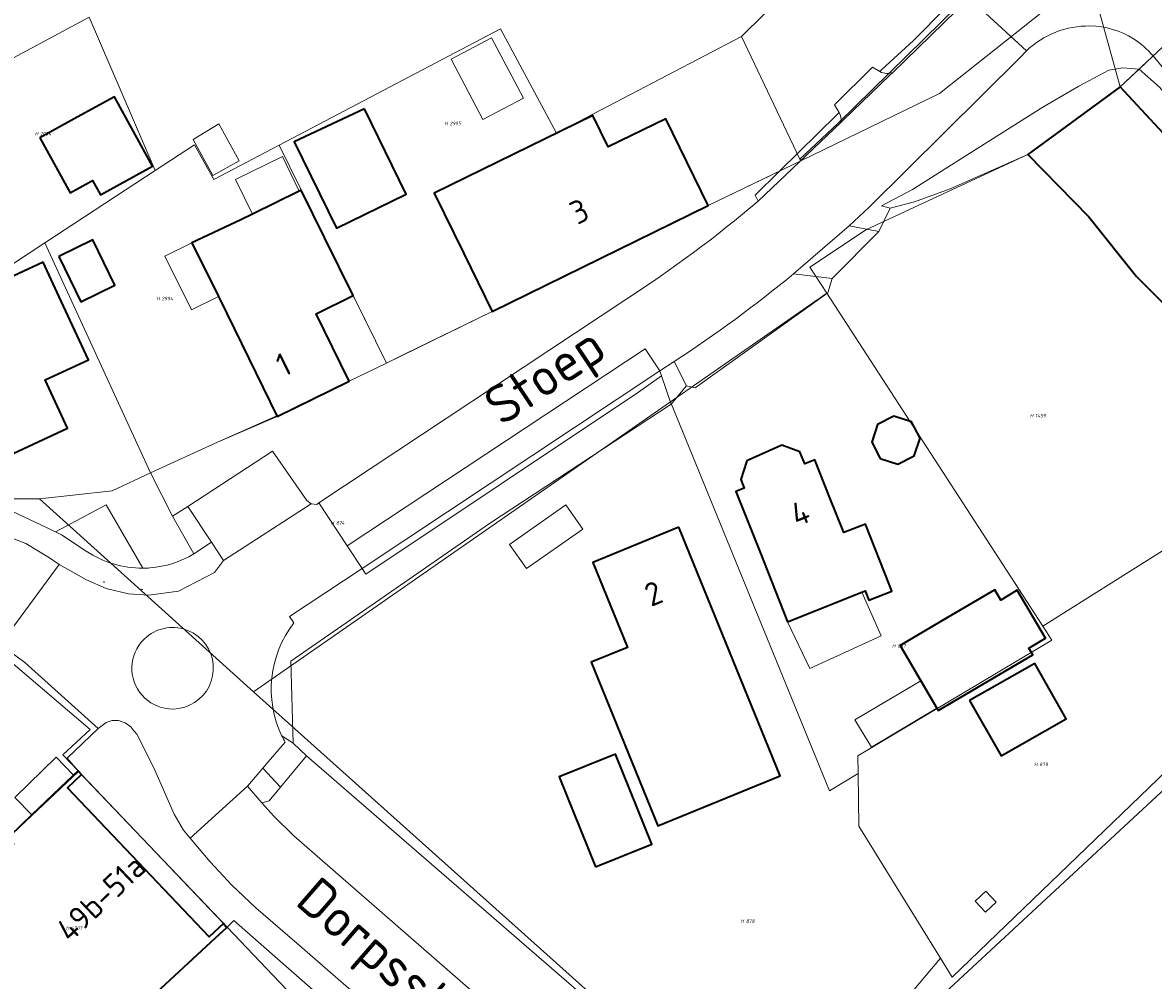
# Model space of a CAD drawing. Header units: metres. Extents: x 104777 to 177370, y 409697 to 438337.
# Tile 93 of 133: x 129995 to 130082, y 423374 to 423448. Entities that reach past the tile are written whole.
import ezdxf
from ezdxf.enums import TextEntityAlignment as Align
from ezdxf.lldxf.tags import DXFTag

# ---------------------------------------------------------------- set-up
doc = ezdxf.new("R2010")
doc.units = ezdxf.units.M
for name, color, linetype, lineweight in [('B-WE-GR-BEPLANTING_CULTUUR_BODEMBEDEKKER-GV', 90, 'Continuous', 18), ('B-WE-GR-BEPLANTING_CULTUUR_HEESTERS-GV', 90, 'Continuous', 18), ('B-WE-GR-GROENVOORZIENING-GV', 80, 'Continuous', 18), ('B-WE-GR-HAAG-GV', 90, 'Continuous', 13), ('B-WE-GW-TALUD_KRUIN-G', 90, 'Continuous', 18), ('B-WE-IE-MEUBILAIR-S', 7, 'Continuous', 25), ('B-WE-KG-GRENS_PERCEEL-G', 150, 'KG-PERCEEL-SO', 18), ('B-WE-KG-GRENS_PERCEEL-S', 150, 'Continuous', 25), ('B-WE-OG-BEBOUWING-G', 7, 'Continuous', 35), ('B-WE-OG-BEBOUWING-GV', 7, 'Continuous', 35), ('B-WE-OG-BEBOUWING_HUISNUMMER-T18', 10, 'Continuous', 18), ('B-WE-OG-BEBOUWING_LAGE TRAFO-GV', 7, 'Continuous', 18), ('B-WE-OG-BEBOUWING_LUIFEL-GV', 7, 'Continuous', 18), ('B-WE-OG-BEBOUWING_SCHUUR-GV', 7, 'Continuous', 18), ('B-WE-OG-BEBOUWING_STRAATNAAM-T18', 10, 'Continuous', 18), ('B-WE-OG-TERREIN_BEGROEID-GV', 7, 'Continuous', 18), ('B-WE-OG-TERREIN_ERF-GV', 7, 'Continuous', 18), ('B-WE-OG-TERREIN_ONBEGROEID_ZAND-GV', 7, 'Continuous', 18), ('B-WE-OG-WEG-GV', 7, 'Continuous', 18), ('B-WE-VH-OPENVERHARDING_BETONSTRAATSTEEN-GV', 90, 'Continuous', 18), ('B-WE-VH-OPENVERHARDING_SIERBESTRATING-GV', 90, 'Continuous', 18), ('B-WE-VH-OPENVERHARDING_STRAATBAKSTEEN-GV', 90, 'Continuous', 18), ('B-WE-VH-OPENVERHARDING_TEGEL-GV', 90, 'Continuous', 18)]:
    doc.layers.add(name, color=color, linetype=linetype, lineweight=lineweight)
doc.styles.add('NLCS-ISO', font='NLCS-ISO.ttf')
doc.styles.add('NLCS-ISO-M20-T18', font='NLCS-ISO.ttf', dxfattribs={"height": 0.036})
doc.styles.get("Standard").update_dxf_attribs({"font": 'Romans.shx'})
tags = doc.linetypes.add('KG-PERCEEL-SO', pattern='A,5.5,-2,["P",Standard,S=1.8,R=0,X=-0.5,Y=-0.9],-2,5.5,-2,[5,NLCS.SHX,S=0.75,R=0,X=0,Y=0],-2', length=19).pattern_tags.tags
tags[6] = DXFTag(74, 10)

# ---------------------------------------------------------------- blocks, each defined once
blk = doc.blocks.new('SKG-PERCEELNUMMER-SO')
at = {"style": 'NLCS-ISO', "oblique": 10, "flags": 1}
for tag, p in [('GEMEENTECODE', (0, 2.55)), ('PERCEELGROOTTE', (0, -2.45))]:
    blk.add_attdef(tag, text='', height=1.8, dxfattribs=at).set_placement(p, align=Align.MIDDLE_CENTER)
at = {"style": 'NLCS-ISO', "oblique": 10}
blk.add_attdef('SECTIE', text='', height=1.8, dxfattribs=at).set_placement((-0.5, 0), align=Align.MIDDLE_RIGHT)
blk.add_attdef('PERCEELNUMMER', text='', height=1.8, dxfattribs=at).set_placement((0.5, 0), align=Align.MIDDLE_LEFT)
blk = doc.blocks.new('SIE-MEUBILAIR_PAAL_AFSLUITPAAL-SO')
blk.add_circle((0, 0), 0.75)
at = {"style": 'NLCS-ISO'}
blk.add_text('af', height=0.75, dxfattribs=at).set_placement((0, 0.1), align=Align.MIDDLE_CENTER)

msp = doc.modelspace()

# ---------------------------------------------------------------- linework, layer by layer
at = {"layer": 'B-WE-GR-BEPLANTING_CULTUUR_BODEMBEDEKKER-GV', "ltscale": 20, "flags": 128}
for points in [[(130015.567, 423392.065), (130014.697, 423392.617), (130014.695, 423392.615)], [(130014.949, 423392.127), (130013.637, 423390.613), (130013.222, 423390.134), (130014.596, 423388.669), (130016.604, 423391.084), (130015.567, 423392.065)]]:
    msp.add_lwpolyline(points, dxfattribs=at)
at = {"layer": 'B-WE-GR-BEPLANTING_CULTUUR_BODEMBEDEKKER-GV', "ltscale": 20}
msp.add_lwpolyline([(130014.695, 423392.615, 0.016389), (130014.949, 423392.127)], format="xyb", dxfattribs=at)
at = {"layer": 'B-WE-GR-BEPLANTING_CULTUUR_HEESTERS-GV', "ltscale": 20, "flags": 128}
for points in [[(130057.807, 423440.856), (130057.652, 423440.701), (130053.194, 423436.327)], [(130053.194, 423436.327), (130051.301, 423434.47), (130051.542, 423434.006), (130057.934, 423440.089)], [(130003.945, 423405.598), (130001.087, 423410.507), (129997.18, 423408.404)], [(129997.18, 423408.404), (129997.63, 423408.19), (129999.56, 423406.91)]]:
    msp.add_lwpolyline(points, dxfattribs=at)
at = {"layer": 'B-WE-GR-BEPLANTING_CULTUUR_HEESTERS-GV', "ltscale": 20}
for points in [[(130057.934, 423440.089, 0.17065), (130057.807, 423440.856)], [(129999.56, 423406.91, 0.150483), (130003.945, 423405.598)]]:
    msp.add_lwpolyline(points, format="xyb", dxfattribs=at)
at = {"layer": 'B-WE-GR-GROENVOORZIENING-GV', "ltscale": 20, "flags": 128}
for points in [[(130051.276, 423475.254), (130048.168, 423478.016), (130048.707, 423475.431), (130050.409, 423470.768), (130050.966, 423469.871), (130051.725, 423469.049), (130061.656, 423460.344), (130068.489, 423453.744), (130068.734, 423453.349), (130068.906, 423452.288), (130068.842, 423451.95), (130068.649, 423451.581), (130063.546, 423446.424), (130061.117, 423444.17), (130060.962, 423444.015)], [(130061.971, 423443.961), (130067.875, 423449.73), (130068.52, 423450.36)]]:
    msp.add_lwpolyline(points, dxfattribs=at)
at = {"layer": 'B-WE-GR-GROENVOORZIENING-GV', "ltscale": 20}
msp.add_lwpolyline([(130060.962, 423444.015, 0.229856), (130061.971, 423443.961)], format="xyb", dxfattribs=at)
at = {"layer": 'B-WE-GR-GROENVOORZIENING-GV', "ltscale": 20, "flags": 128}
msp.add_lwpolyline([(130007.89, 423406.71), (130009.253, 423407.608), (130007.415, 423410.372), (130006.229, 423409.622)], close=True, dxfattribs=at)
at = {"layer": 'B-WE-GR-HAAG-GV', "ltscale": 20, "flags": 128}
for points in [[(130048.168, 423478.016), (130048.707, 423475.431), (130050.409, 423470.768), (130050.966, 423469.871), (130051.725, 423469.049), (130061.656, 423460.344), (130068.489, 423453.744), (130068.734, 423453.349), (130068.906, 423452.288), (130068.842, 423451.95), (130068.649, 423451.581), (130063.546, 423446.424), (130061.117, 423444.17), (130060.962, 423444.015)], [(130061.971, 423443.961), (130067.875, 423449.73), (130068.52, 423450.36)]]:
    msp.add_lwpolyline(points, dxfattribs=at)
at = {"layer": 'B-WE-GR-HAAG-GV', "ltscale": 20}
msp.add_lwpolyline([(130060.962, 423444.015, 0.229856), (130061.971, 423443.961)], format="xyb", dxfattribs=at)
at = {"layer": 'B-WE-GR-HAAG-GV', "ltscale": 20, "flags": 128}
msp.add_lwpolyline([(130006.229, 423409.622), (130007.89, 423406.71), (130009.253, 423407.608), (130007.415, 423410.372)], close=True, dxfattribs=at)
at = {"layer": 'B-WE-GW-TALUD_KRUIN-G', "ltscale": 20, "flags": 128}
msp.add_lwpolyline([(130100.362, 423422.038), (130099.837, 423423.204), (130098.356, 423425.269), (130094.42, 423429.687), (130086.742, 423438.048), (130082.58, 423442.82), (130081.019, 423444.203)], dxfattribs=at)
at = {"layer": 'B-WE-KG-GRENS_PERCEEL-G', "ltscale": 20, "flags": 128}
for points in [[(130050.242, 423446.722), (130057.229, 423453.653), (130038.561, 423469.793)], [(130077.136, 423451.528), (130065.562, 423442.333), (130054.831, 423437.122)], [(130079.54, 423442.85), (130077.136, 423451.528)], [(130079.54, 423442.85), (130088.216, 423450.976)], [(130068.338, 423450.448), (130057.742, 423440.026), (130054.77, 423437.249)], [(129984.919, 423440.25), (129999.776, 423448.235)], [(129999.776, 423448.235), (130004.885, 423436.354)], [(130015.994, 423439.12), (130031.602, 423447.331), (130035.925, 423439.25), (130050.242, 423446.722)], [(130050.242, 423446.722), (130054.77, 423437.249)], [(130079.54, 423442.85), (130072.41, 423437.61), (130059.915, 423431.801), (130055.538, 423428.894), (130056.849, 423426.873)], [(130098.468, 423423.469), (130096.53, 423424.52), (130079.54, 423442.85)], [(129984.919, 423440.25), (129991.401, 423427.519), (129996.347, 423430.76)], [(130014.482, 423438.325), (130015.994, 423439.12)], [(130004.885, 423436.354), (130007.918, 423438.342), (130009.425, 423435.665), (130014.482, 423438.325)], [(130014.482, 423438.325), (130022.779, 423421.47)], [(130054.831, 423437.122), (130047.68, 423433.65), (130030.96, 423425.45), (130024.171, 423422.147)], [(130054.77, 423437.249), (130054.831, 423437.122)], [(129996.347, 423430.76), (130004.885, 423436.354)], [(130004.536, 423412.965), (129996.347, 423430.76)], [(130044.747, 423418.46), (130056.849, 423426.873)], [(130056.849, 423426.873), (130073.573, 423401.106)], [(130024.171, 423422.147), (130022.779, 423421.47)], [(130022.779, 423421.47), (130019.9, 423420.07), (130014.33, 423417.33), (130009.719, 423415.347), (130004.536, 423412.965)], [(129995.95, 423410.967), (129992.226, 423410.972), (129985.528, 423411.508), (129976.93, 423413.471), (129967.155, 423415.562), (129963.885, 423417.035), (129963.485, 423419.086)], [(130012.499, 423396.043), (130044.747, 423418.46)], [(130044.747, 423418.46), (130057.05, 423388.364), (130059.28, 423389.711)], [(130004.536, 423412.965), (130001.549, 423411.592), (129995.95, 423410.967)], [(130012.499, 423396.043), (129995.95, 423410.967)], [(130082.812, 423406.954), (130073.573, 423401.106)], [(129973.551, 423400.926), (129975.405, 423401.53), (129986.926, 423401.335), (129993.539, 423398.511), (129999.866, 423393.114), (129997.751, 423391.157), (129998.927, 423389.923)], [(130073.573, 423401.106), (130074.273, 423400.027), (130059.261, 423391.082), (130059.28, 423389.711)], [(130065.648, 423375.437), (130066.556, 423373.969), (130092.16, 423398.623)], [(130054.283, 423358.67), (130060.405, 423365.972), (130066.332, 423373.083), (130093.03, 423397.848)], [(130052.729, 423360.074), (130041.617, 423369.952), (130012.499, 423396.043)], [(129998.966, 423389.882), (129993.503, 423384.735), (129993.97, 423384.242), (129989.133, 423379.73)], [(129998.927, 423389.923), (129998.966, 423389.882)], [(129998.966, 423389.882), (130010.455, 423377.828)], [(130059.28, 423389.711), (130059.337, 423385.641), (130065.648, 423375.437)], [(129998.73, 423366.967), (130010.455, 423377.828)], [(130010.455, 423377.828), (130022.663, 423365.019)], [(130052.729, 423360.074), (130065.648, 423375.437)]]:
    msp.add_lwpolyline(points, dxfattribs=at)
at = {"layer": 'B-WE-OG-BEBOUWING-G', "ltscale": 20, "flags": 128}
for points in [[(130079.54, 423442.85), (130072.41, 423437.61), (130077.134, 423432.783), (130080.804, 423428.178), (130084.906, 423424.096), (130084.061, 423423.192), (130089.458, 423417.969), (130092.86, 423421.12), (130096.53, 423424.52)], [(130021.08, 423441.147), (130015.652, 423438.59), (130018.928, 423431.899), (130024.317, 423434.538)], [(130028.76, 423429.94), (130030.96, 423425.45), (130047.68, 423433.65), (130045.48, 423438.14), (130044.387, 423440.372), (130039.945, 423438.192), (130038.747, 423440.634), (130026.47, 423434.613)], [(130014.303, 423417.385), (130014.33, 423417.33), (130019.9, 423420.07), (130017.34, 423425.28), (130020.21, 423426.69), (130018, 423431.18), (130016.193, 423434.851), (130016.029, 423434.77), (130012.408, 423432.99), (130011.524, 423432.555), (130007.731, 423430.776), (130009.784, 423426.607), (130009.861, 423426.451), (130012.13, 423421.82)], [(129997.62, 423426.27), (129996.228, 423429.28), (129992.439, 423427.519), (129993.39, 423425.473), (129990.089, 423423.939), (129989.633, 423424.92), (129987.875, 423425.456), (129987.227, 423425.155), (129985.587, 423428.682), (129980.82, 423426.41), (129976.31, 423424.26), (129975.77, 423422.81), (129977.44, 423419.3), (129978.79, 423418.76), (129980.58, 423414.9), (129984.29, 423416.59), (129984.77, 423415.53), (129985.79, 423415.15), (129986.86, 423415.65), (129988.56, 423411.99), (129998.11, 423416.43), (129996.37, 423420.18), (129999.72, 423421.73)], [(130053.814, 423401.448), (130059.569, 423403.74), (130059.824, 423403.841), (130060.113, 423403.115), (130061.893, 423403.823), (130061.68, 423404.36), (130059.84, 423409.01), (130058.16, 423408.35), (130057.045, 423411.16), (130055.93, 423413.97), (130055.152, 423413.66), (130054.775, 423414.61), (130053.367, 423415.106), (130050.666, 423413.901), (130050.191, 423412.461), (130050.452, 423411.791), (130049.82, 423411.54), (130051.66, 423406.89)], [(130045.4, 423408.76), (130038.74, 423406.04), (130041.42, 423399.47), (130038.63, 423398.33), (130043.79, 423385.67), (130053.25, 423389.53)], [(130064.133, 423396.885), (130065.356, 423394.779), (130065.464, 423394.594), (130072.79, 423398.895), (130072.485, 423399.415), (130073.782, 423400.188), (130071.575, 423403.893), (130070.302, 423403.134), (130069.842, 423403.917), (130066.19, 423401.773), (130062.538, 423399.629)]]:
    msp.add_lwpolyline(points, close=True, dxfattribs=at)
msp.add_lwpolyline([(129993.255, 423367.633), (129995.907, 423370.276), (129998.73, 423366.967), (130009.894, 423377.308), (130010.408, 423377.784), (130010.181, 423378.116), (130009.071, 423377.082), (129998.101, 423388.606), (129999.197, 423389.632), (129998.918, 423389.915), (129998.577, 423389.589), (129995.355, 423386.51), (129993.67, 423384.9)], dxfattribs=at)
at = {"layer": 'B-WE-OG-BEBOUWING-GV', "ltscale": 20, "flags": 128}
for points in [[(130079.54, 423442.85), (130072.41, 423437.61), (130077.134, 423432.783), (130080.804, 423428.178), (130084.906, 423424.096), (130084.061, 423423.192), (130089.458, 423417.969), (130092.86, 423421.12), (130096.53, 423424.52)], [(129995.972, 423438.904), (129998.316, 423434.642), (130000.044, 423435.593), (130000.652, 423434.487), (130004.683, 423436.704), (130001.731, 423442.071), (129998.852, 423440.488)], [(130021.08, 423441.147), (130015.652, 423438.59), (130018.928, 423431.899), (130024.317, 423434.538)], [(130028.76, 423429.94), (130030.96, 423425.45), (130047.68, 423433.65), (130045.48, 423438.14), (130044.387, 423440.372), (130039.945, 423438.192), (130038.747, 423440.634), (130026.47, 423434.613)], [(130014.303, 423417.385), (130014.33, 423417.33), (130019.9, 423420.07), (130017.34, 423425.28), (130020.21, 423426.69), (130018, 423431.18), (130016.193, 423434.851), (130016.029, 423434.77), (130012.408, 423432.99), (130011.524, 423432.555), (130007.731, 423430.776), (130009.784, 423426.607), (130009.861, 423426.451), (130012.13, 423421.82)], [(129997.431, 423429.72), (129999.144, 423426.218), (130001.769, 423427.503), (130000.056, 423431.005)], [(129997.62, 423426.27), (129996.228, 423429.28), (129992.439, 423427.519), (129993.39, 423425.473), (129990.089, 423423.939), (129989.633, 423424.92), (129987.875, 423425.456), (129987.227, 423425.155), (129985.587, 423428.682), (129980.82, 423426.41), (129976.31, 423424.26), (129975.77, 423422.81), (129977.44, 423419.3), (129978.79, 423418.76), (129980.58, 423414.9), (129984.29, 423416.59), (129984.77, 423415.53), (129985.79, 423415.15), (129986.86, 423415.65), (129988.56, 423411.99), (129998.11, 423416.43), (129996.37, 423420.18), (129999.72, 423421.73)], [(130060.981, 423414.081), (130062.343, 423413.639), (130063.619, 423414.289), (130064.061, 423415.651), (130063.411, 423416.926), (130062.049, 423417.369), (130060.773, 423416.719), (130060.331, 423415.357)], [(130053.814, 423401.448), (130059.569, 423403.74), (130059.824, 423403.841), (130060.113, 423403.115), (130061.893, 423403.823), (130061.68, 423404.36), (130059.84, 423409.01), (130058.16, 423408.35), (130057.045, 423411.16), (130055.93, 423413.97), (130055.152, 423413.66), (130054.775, 423414.61), (130053.367, 423415.106), (130050.666, 423413.901), (130050.191, 423412.461), (130050.452, 423411.791), (130049.82, 423411.54), (130051.66, 423406.89)], [(130045.4, 423408.76), (130038.74, 423406.04), (130041.42, 423399.47), (130038.63, 423398.33), (130043.79, 423385.67), (130053.25, 423389.53)], [(130064.133, 423396.885), (130065.356, 423394.779), (130065.464, 423394.594), (130072.79, 423398.895), (130072.485, 423399.415), (130073.782, 423400.188), (130071.575, 423403.893), (130070.302, 423403.134), (130069.842, 423403.917), (130066.19, 423401.773), (130062.538, 423399.629)], [(130067.898, 423395.368), (130070.334, 423391.082), (130075.379, 423393.95), (130072.943, 423398.236)], [(130038.961, 423382.501), (130043.318, 423384.257), (130040.51, 423391.223), (130036.154, 423389.467)]]:
    msp.add_lwpolyline(points, close=True, dxfattribs=at)
msp.add_lwpolyline([(129993.255, 423367.633), (129995.907, 423370.276), (129998.73, 423366.967), (130009.894, 423377.308), (130010.408, 423377.784), (130010.181, 423378.116), (130009.071, 423377.082), (129998.101, 423388.606), (129999.197, 423389.632), (129998.918, 423389.915), (129998.577, 423389.589), (129995.355, 423386.51), (129993.67, 423384.9)], dxfattribs=at)
at = {"layer": 'B-WE-OG-BEBOUWING_LAGE TRAFO-GV', "ltscale": 20, "flags": 128}
msp.add_lwpolyline([(130069.155, 423380.602), (130068.335, 423379.841), (130069.123, 423378.991), (130069.944, 423379.753)], close=True, dxfattribs=at)
at = {"layer": 'B-WE-OG-BEBOUWING_LUIFEL-GV', "ltscale": 20, "flags": 128}
for points in [[(130030.24, 423440.303), (130033.38, 423441.957), (130030.921, 423446.626), (130027.781, 423444.972)], [(130009.357, 423435.977), (130011.393, 423437.102), (130009.803, 423439.981), (130007.825, 423438.756)], [(130012.408, 423432.99), (130016.029, 423434.77), (130014.731, 423437.441), (130011.102, 423435.678)], [(130009.784, 423426.607), (130007.731, 423430.776), (130005.642, 423429.747), (130007.695, 423425.578)], [(130020.21, 423426.69), (130017.34, 423425.28), (130019.9, 423420.07), (130022.775, 423421.468)], [(130059.569, 423403.74), (130053.814, 423401.448), (130055.544, 423397.84), (130061.054, 423400.371)], [(130064.133, 423396.885), (130059.018, 423393.871), (130060.3, 423391.752), (130065.356, 423394.779)], [(129995.355, 423386.51), (129998.577, 423389.589), (129997.221, 423390.97), (129994.041, 423387.848)]]:
    msp.add_lwpolyline(points, close=True, dxfattribs=at)
at = {"layer": 'B-WE-OG-BEBOUWING_SCHUUR-GV', "ltscale": 20, "flags": 128}
msp.add_lwpolyline([(130037.966, 423408.621), (130036.654, 423410.492), (130032.299, 423407.438), (130033.611, 423405.567)], close=True, dxfattribs=at)
at = {"layer": 'B-WE-OG-TERREIN_BEGROEID-GV', "ltscale": 20}
for points in [[(130077.207, 423447.547, 0.197686), (130072.29, 423445.622)], [(130080.576, 423446.558, 0.138609), (130077.207, 423447.547)], [(130082.089, 423445.238, 0.078104), (130080.576, 423446.558)], [(130054.279, 423428.364, -0.026341), (130045.046, 423421.579)], [(130015.614, 423401.368, 0.283404), (130014.695, 423392.615)]]:
    msp.add_lwpolyline(points, format="xyb", dxfattribs=at)
at = {"layer": 'B-WE-OG-TERREIN_BEGROEID-GV', "ltscale": 20, "flags": 128}
for points in [[(130072.29, 423445.622), (130071.806, 423445.11), (130060.14, 423433.53), (130058.575, 423432.076), (130060.883, 423431.641), (130061.74, 423433.465), (130061.091, 423433.623), (130063.481, 423434.908), (130070, 423439.02), (130073.574, 423441.274), (130076.351, 423442.898), (130078.669, 423444.138), (130079.755, 423444.314), (130081.019, 423444.203), (130082.089, 423445.238)], [(130057.272, 423428.006), (130054.279, 423428.364)], [(130045.046, 423421.579), (130046.007, 423419.719), (130046.655, 423419.55), (130056.924, 423426.898), (130057.272, 423428.006)], [(130014.695, 423392.615), (130014.697, 423392.617), (130015.567, 423392.065), (130015.376, 423398.413), (130030.75, 423409.053), (130044.812, 423418.281), (130044.065, 423420.492), (130042.274, 423419.228), (130021.186, 423405.148), (130020.899, 423405.574), (130015.273, 423401.871), (130015.614, 423401.368)]]:
    msp.add_lwpolyline(points, dxfattribs=at)
msp.add_lwpolyline([(130072.41, 423437.61), (130079.54, 423442.85), (130081.019, 423444.203), (130079.755, 423444.314), (130078.669, 423444.138), (130076.351, 423442.898), (130073.574, 423441.274), (130070, 423439.02), (130063.481, 423434.908), (130061.091, 423433.623), (130061.74, 423433.465), (130063.631, 423433.943), (130066.383, 423434.956)], close=True, dxfattribs=at)
at = {"layer": 'B-WE-OG-TERREIN_ERF-GV', "ltscale": 20, "flags": 128}
for points in [[(129992.226, 423410.972), (129995.95, 423410.967), (130001.549, 423411.592), (130004.535, 423412.966), (130009.719, 423415.347), (130014.303, 423417.385), (130012.13, 423421.82), (130009.861, 423426.451), (130009.784, 423426.607), (130007.731, 423430.776), (130011.524, 423432.555), (130012.408, 423432.99), (130016.029, 423434.77), (130016.193, 423434.851), (130018, 423431.18), (130020.21, 423426.69), (130017.34, 423425.28), (130019.9, 423420.07), (130022.775, 423421.468), (130022.779, 423421.47), (130030.96, 423425.45), (130028.76, 423429.94), (130026.47, 423434.613), (130038.747, 423440.634), (130039.945, 423438.192), (130044.387, 423440.372), (130045.48, 423438.14), (130047.68, 423433.65), (130053.194, 423436.327), (130057.652, 423440.701), (130057.807, 423440.856), (130057.449, 423441.441), (130060.377, 423444.372), (130060.962, 423444.015), (130061.117, 423444.17), (130063.546, 423446.424), (130068.649, 423451.581)], [(130084.906, 423424.096), (130080.804, 423428.178), (130077.134, 423432.783), (130072.41, 423437.61), (130066.383, 423434.956), (130063.631, 423433.943), (130061.74, 423433.465), (130060.883, 423431.641), (130057.272, 423428.006), (130056.924, 423426.898), (130046.655, 423419.55), (130046.007, 423419.719), (130044.812, 423418.281), (130030.75, 423409.053), (130015.376, 423398.413), (130015.567, 423392.065), (130016.604, 423391.084), (130047.538, 423364.256), (130049.432, 423362.011), (130064.367, 423349.251), (130064.178, 423349.07), (130090.931, 423326.222)], [(130051.542, 423434.006), (130051.301, 423434.47), (130053.194, 423436.327), (130047.68, 423433.65), (130030.96, 423425.45), (130022.779, 423421.47), (130022.775, 423421.468), (130019.9, 423420.07), (130014.33, 423417.33), (130014.303, 423417.385), (130009.719, 423415.347), (130004.535, 423412.966)], [(130004.535, 423412.966), (130006.229, 423409.622), (130007.415, 423410.372), (130013.963, 423414.647), (130016.629, 423410.823), (130016.967, 423410.579), (130017.383, 423410.535), (130017.539, 423410.653), (130041.29, 423426.39)], [(130007.89, 423406.71), (130006.229, 423409.622), (130004.535, 423412.966), (130001.549, 423411.592), (129995.95, 423410.967), (129992.226, 423410.972), (129989.97, 423411.153)], [(129992.91, 423410.43), (129996.094, 423408.919), (129997.18, 423408.404), (130001.087, 423410.507), (130003.945, 423405.598)], [(130000.478, 423393.208), (129994.813, 423398.291), (129993.629, 423399.184)], [(129993.67, 423384.9), (129995.355, 423386.51), (129998.577, 423389.589), (129998.918, 423389.915), (129998.076, 423390.906), (130000.478, 423393.208)]]:
    msp.add_lwpolyline(points, dxfattribs=at)
for points in [[(129995.972, 423438.904), (129998.852, 423440.488), (130001.731, 423442.071), (130004.683, 423436.704), (130000.652, 423434.487), (130000.044, 423435.593), (129998.316, 423434.642)], [(130021.08, 423441.147), (130024.317, 423434.538), (130018.928, 423431.899), (130015.652, 423438.59)], [(129997.431, 423429.72), (130000.056, 423431.005), (130001.769, 423427.503), (129999.144, 423426.218)], [(129997.62, 423426.27), (129999.72, 423421.73), (129996.37, 423420.18), (129998.11, 423416.43), (129988.56, 423411.99), (129986.86, 423415.65), (129985.79, 423415.15), (129984.77, 423415.53), (129984.29, 423416.59), (129980.58, 423414.9), (129978.79, 423418.76), (129977.44, 423419.3), (129975.77, 423422.81), (129976.31, 423424.26), (129980.82, 423426.41), (129985.587, 423428.682), (129987.227, 423425.155), (129987.875, 423425.456), (129989.633, 423424.92), (129990.089, 423423.939), (129993.39, 423425.473), (129992.439, 423427.519), (129996.228, 423429.28)], [(130060.981, 423414.081), (130060.331, 423415.357), (130060.773, 423416.719), (130062.049, 423417.369), (130063.411, 423416.926), (130064.061, 423415.651), (130063.619, 423414.289), (130062.343, 423413.639)], [(130059.569, 423403.74), (130053.814, 423401.448), (130051.66, 423406.89), (130049.82, 423411.54), (130050.452, 423411.791), (130050.191, 423412.461), (130050.666, 423413.901), (130053.367, 423415.106), (130054.775, 423414.61), (130055.152, 423413.66), (130055.93, 423413.97), (130057.045, 423411.16), (130058.16, 423408.35), (130059.84, 423409.01), (130061.68, 423404.36), (130061.893, 423403.823), (130060.113, 423403.115), (130059.824, 423403.841)], [(130041.42, 423399.47), (130038.74, 423406.04), (130045.4, 423408.76), (130053.25, 423389.53), (130043.79, 423385.67), (130038.63, 423398.33)], [(130065.356, 423394.779), (130064.133, 423396.885), (130062.538, 423399.629), (130066.19, 423401.773), (130069.842, 423403.917), (130070.302, 423403.134), (130071.575, 423403.893), (130073.782, 423400.188), (130072.485, 423399.415), (130072.79, 423398.895), (130065.464, 423394.594)], [(130067.898, 423395.368), (130072.943, 423398.236), (130075.379, 423393.95), (130070.334, 423391.082)], [(130040.51, 423391.223), (130043.318, 423384.257), (130038.961, 423382.501), (130036.154, 423389.467)], [(130069.155, 423380.602), (130069.944, 423379.753), (130069.123, 423378.991), (130068.335, 423379.841)]]:
    msp.add_lwpolyline(points, close=True, dxfattribs=at)
at = {"layer": 'B-WE-OG-TERREIN_ERF-GV', "ltscale": 20}
for points in [[(130041.29, 423426.39, 0.033795), (130051.542, 423434.006)], [(130004.486, 423405.621, 0.116371), (130007.89, 423406.71)], [(130003.945, 423405.598, 0.016842), (130004.486, 423405.621)]]:
    msp.add_lwpolyline(points, format="xyb", dxfattribs=at)
at = {"layer": 'B-WE-OG-TERREIN_ONBEGROEID_ZAND-GV', "ltscale": 20, "flags": 128}
msp.add_lwpolyline([(130086.859, 423313.848), (130073.507, 423325.195), (130071.702, 423326.694), (130070.058, 423328.169), (130062.306, 423334.726), (130055.974, 423340.243), (130054.615, 423341.369), (130053.629, 423342.071), (130052.27, 423343.197), (130049.372, 423345.522), (130042.695, 423350.88), (130039.644, 423353.328), (130033.342, 423358.811), (130023.776, 423367.116), (130017.722, 423372.41), (130010.982, 423378.342), (130010.408, 423377.784), (130009.894, 423377.308), (129998.73, 423366.967), (129995.907, 423370.276), (129993.255, 423367.633)], dxfattribs=at)
at = {"layer": 'B-WE-OG-WEG-GV', "ltscale": 20, "flags": 128}
for points in [[(130082.089, 423445.238), (130081.019, 423444.203), (130082.58, 423442.82), (130086.742, 423438.048), (130094.42, 423429.687), (130098.356, 423425.269), (130100.164, 423423.475), (130099.564, 423425.728), (130093.81, 423431.64), (130088.1, 423437.94), (130083.952, 423442.976)], [(130079.54, 423442.85), (130096.53, 423424.52), (130100.362, 423422.038), (130099.837, 423423.204), (130098.356, 423425.269), (130094.42, 423429.687), (130086.742, 423438.048), (130082.58, 423442.82), (130081.019, 423444.203)]]:
    msp.add_lwpolyline(points, close=True, dxfattribs=at)
at = {"layer": 'B-WE-VH-OPENVERHARDING_BETONSTRAATSTEEN-GV', "ltscale": 20, "flags": 128}
for points in [[(130054.279, 423428.364), (130058.575, 423432.076), (130060.14, 423433.53), (130071.806, 423445.11), (130072.29, 423445.622), (130067.875, 423449.73), (130061.971, 423443.961), (130061.734, 423443.729), (130058.12, 423440.266), (130057.934, 423440.089), (130051.542, 423434.006)], [(130041.29, 423426.39), (130017.539, 423410.653), (130019.746, 423407.317), (130042.793, 423422.563), (130043.94, 423420.863)], [(130043.94, 423420.863), (130045.046, 423421.579)], [(129993.877, 423401.012), (129997.465, 423405.875), (129996.7, 423406.4), (129994.888, 423407.497), (129992.35, 423408.49)]]:
    msp.add_lwpolyline(points, dxfattribs=at)
at = {"layer": 'B-WE-VH-OPENVERHARDING_BETONSTRAATSTEEN-GV', "ltscale": 20}
for points in [[(130051.542, 423434.006, -0.033795), (130041.29, 423426.39)], [(130045.046, 423421.579, 0.026341), (130054.279, 423428.364)]]:
    msp.add_lwpolyline(points, format="xyb", dxfattribs=at)
at = {"layer": 'B-WE-VH-OPENVERHARDING_BETONSTRAATSTEEN-GV', "ltscale": 20, "flags": 128}
for points in [[(130060.883, 423431.641), (130058.575, 423432.076), (130054.279, 423428.364), (130057.272, 423428.006)], [(130020.899, 423405.574), (130043.94, 423420.863), (130042.793, 423422.563), (130019.746, 423407.317)], [(130045.046, 423421.579), (130043.94, 423420.863), (130044.065, 423420.492), (130044.812, 423418.281), (130046.007, 423419.719)], [(130009.253, 423407.608), (130010.183, 423406.202), (130016.967, 423410.579), (130016.629, 423410.823), (130013.963, 423414.647), (130007.415, 423410.372)], [(130047.538, 423364.256), (130016.604, 423391.084), (130014.596, 423388.669), (130013.704, 423387.596), (130013.147, 423387.456), (130014.06, 423386.412), (130015.605, 423384.88), (130044.379, 423359.815), (130044.235, 423359.99), (130044.138, 423360.202), (130044.102, 423360.396), (130044.159, 423360.573), (130045.395, 423361.747)], [(130012.019, 423388.746), (130007.605, 423384.709), (130009.153, 423382.884), (130010.822, 423381.074), (130012.676, 423379.33), (130016.435, 423376.062), (130017.643, 423375.011), (130026.36, 423367.432), (130027.696, 423366.27), (130038.471, 423356.902), (130039.681, 423355.849), (130040.104, 423355.482), (130040.372, 423355.249), (130044.379, 423359.815), (130015.605, 423384.88), (130014.06, 423386.412), (130013.147, 423387.456)]]:
    msp.add_lwpolyline(points, close=True, dxfattribs=at)
at = {"layer": 'B-WE-VH-OPENVERHARDING_SIERBESTRATING-GV', "ltscale": 20, "flags": 128}
for points in [[(130068.52, 423450.36), (130067.875, 423449.73), (130072.29, 423445.622)], [(130082.089, 423445.238), (130083.952, 423442.976), (130087.434, 423445.891), (130085.45, 423448.225), (130084.363, 423449.505)]]:
    msp.add_lwpolyline(points, dxfattribs=at)
at = {"layer": 'B-WE-VH-OPENVERHARDING_SIERBESTRATING-GV', "ltscale": 20}
for points in [[(130072.29, 423445.622, -0.197686), (130077.207, 423447.547)], [(130077.207, 423447.547, -0.138609), (130080.576, 423446.558)], [(130080.576, 423446.558, -0.078104), (130082.089, 423445.238)]]:
    msp.add_lwpolyline(points, format="xyb", dxfattribs=at)
at = {"layer": 'B-WE-VH-OPENVERHARDING_STRAATBAKSTEEN-GV', "ltscale": 20, "flags": 128}
for points in [[(130060.962, 423444.015), (130060.377, 423444.372), (130057.449, 423441.441), (130057.807, 423440.856)], [(130058.12, 423440.266), (130061.734, 423443.729), (130061.971, 423443.961)], [(130057.934, 423440.089), (130058.12, 423440.266)]]:
    msp.add_lwpolyline(points, dxfattribs=at)
at = {"layer": 'B-WE-VH-OPENVERHARDING_STRAATBAKSTEEN-GV', "ltscale": 20}
for points in [[(130061.971, 423443.961, -0.229856), (130060.962, 423444.015)], [(130057.807, 423440.856, -0.17065), (130057.934, 423440.089)], [(130004.235, 423400.296, 0.941027), (130007.928, 423395.197)], [(130007.928, 423395.197, 1.062522), (130004.235, 423400.296)]]:
    msp.add_lwpolyline(points, format="xyb", dxfattribs=at)
at = {"layer": 'B-WE-VH-OPENVERHARDING_TEGEL-GV', "ltscale": 20, "flags": 128}
for points in [[(130043.94, 423420.863), (130020.899, 423405.574), (130021.186, 423405.148), (130042.274, 423419.228), (130044.065, 423420.492)], [(130014.596, 423388.669), (130013.222, 423390.134), (130012.019, 423388.746), (130013.147, 423387.456), (130013.704, 423387.596)], [(130010.181, 423378.116), (129999.197, 423389.632), (129998.101, 423388.606), (130009.071, 423377.082)]]:
    msp.add_lwpolyline(points, close=True, dxfattribs=at)
for points in [[(129999.56, 423406.91), (129997.63, 423408.19), (129997.18, 423408.404), (129996.094, 423408.919), (129992.91, 423410.43)], [(130015.614, 423401.368), (130015.273, 423401.871), (130020.899, 423405.574), (130019.746, 423407.317), (130017.539, 423410.653), (130017.383, 423410.535), (130016.967, 423410.579), (130010.183, 423406.202), (130009.473, 423405.264), (130006.683, 423403.83), (130004.397, 423403.505), (130002.83, 423403.626), (130001.085, 423404.034), (129999.582, 423404.693), (129997.465, 423405.875), (129993.877, 423401.012), (129992.944, 423399.645)], [(129992.35, 423408.49), (129994.888, 423407.497), (129996.7, 423406.4), (129997.465, 423405.875), (129999.582, 423404.693), (130001.085, 423404.034), (130002.83, 423403.626), (130004.397, 423403.505), (130006.683, 423403.83), (130009.473, 423405.264), (130010.183, 423406.202), (130009.253, 423407.608), (130007.89, 423406.71)], [(129993.629, 423399.184), (129994.813, 423398.291), (130000.478, 423393.208), (130001.101, 423393.659), (130001.569, 423393.816), (130002.039, 423393.825), (130002.561, 423393.631), (130003.007, 423393.313), (130003.242, 423393.018), (130003.457, 423392.749), (130004.776, 423390.145), (130006.355, 423386.562), (130007.075, 423385.323), (130007.605, 423384.709), (130012.019, 423388.746), (130013.222, 423390.134), (130013.637, 423390.613), (130014.949, 423392.127)], [(130026.36, 423367.432), (130017.643, 423375.011), (130016.435, 423376.062), (130012.676, 423379.33), (130010.822, 423381.074), (130009.153, 423382.884), (130007.605, 423384.709), (130007.075, 423385.323), (130006.355, 423386.562), (130004.776, 423390.145), (130003.457, 423392.749), (130003.242, 423393.018), (130003.007, 423393.313), (130002.561, 423393.631), (130002.039, 423393.825), (130001.569, 423393.816), (130001.101, 423393.659), (130000.478, 423393.208), (129998.076, 423390.906), (129998.918, 423389.915), (129999.197, 423389.632), (130010.181, 423378.116), (130010.408, 423377.784), (130010.982, 423378.342), (130017.722, 423372.41)]]:
    msp.add_lwpolyline(points, dxfattribs=at)
at = {"layer": 'B-WE-VH-OPENVERHARDING_TEGEL-GV', "ltscale": 20}
for points in [[(130003.945, 423405.598, -0.150483), (129999.56, 423406.91)], [(130007.89, 423406.71, -0.116371), (130004.486, 423405.621)], [(130004.486, 423405.621, -0.016842), (130003.945, 423405.598)], [(130014.695, 423392.615, -0.283404), (130015.614, 423401.368)], [(130007.928, 423395.197, -0.941027), (130004.235, 423400.296)], [(130004.235, 423400.296, -1.062522), (130007.928, 423395.197)], [(130014.949, 423392.127, -0.016389), (130014.695, 423392.615)]]:
    msp.add_lwpolyline(points, format="xyb", dxfattribs=at)

# ---------------------------------------------------------------- block references
at = {"layer": 'B-WE-IE-MEUBILAIR-S', "ltscale": 20, "xscale": 0.02, "yscale": 0.02, "zscale": 0.02}
for p in [(130000.933, 423404.539), (130003.865, 423403.964)]:
    msp.add_blockref('SIE-MEUBILAIR_PAAL_AFSLUITPAAL-SO', p, dxfattribs=at)
at = {"layer": 'B-WE-KG-GRENS_PERCEEL-S', "ltscale": 20, "xscale": 0.15, "yscale": 0.15, "zscale": 0.15}
for p, values in [((130027.606, 423440.006), {'PERCEELNUMMER': '2995', 'SECTIE': 'H'}), ((129995.921, 423439.207), {'PERCEELNUMMER': '2034', 'SECTIE': 'H'}), ((130005.319, 423426.462), {'PERCEELNUMMER': '2994', 'SECTIE': 'H'}), ((130072.908, 423417.403), {'PERCEELNUMMER': '1459', 'SECTIE': 'H'}), ((130018.806, 423409.103), {'PERCEELNUMMER': '874', 'SECTIE': 'H'}), ((130062.237, 423399.572), {'PERCEELNUMMER': '877', 'SECTIE': 'H'}), ((130073.225, 423390.417), {'PERCEELNUMMER': '879', 'SECTIE': 'H'}), ((130050.521, 423378.291), {'PERCEELNUMMER': '878', 'SECTIE': 'H'}), ((129998.323, 423377.763), {'PERCEELNUMMER': '4307', 'SECTIE': 'H'})]:
    msp.add_blockref('SKG-PERCEELNUMMER-SO', p, dxfattribs=at).add_auto_attribs(values)

# ---------------------------------------------------------------- texts
at = {"layer": 'B-WE-OG-BEBOUWING_HUISNUMMER-T18', "ltscale": 20, "style": 'NLCS-ISO-M20-T18'}
for s, rotation, p in [('3', 26.1, (130037.695, 423433.208)), ('1', 26.2, (130014.811, 423421.356)), ('4', 21.6, (130054.789, 423409.855)), ('2', 22.2, (130043.441, 423403.639)), ('49b-51a', 43.6, (130000.689, 423380.086))]:
    msp.add_text(s, height=1.8, rotation=rotation, dxfattribs=at).set_placement(p, align=Align.MIDDLE)
at = {"layer": 'B-WE-OG-BEBOUWING_STRAATNAAM-T18', "ltscale": 20, "style": 'NLCS-ISO-M20-T18'}
for s, rotation, p in [('Stoep', 33.6, (130035.265, 423420.16)), ('Dorpsstraat', 319, (130024.192, 423373.584))]:
    msp.add_text(s, height=3, rotation=rotation, dxfattribs=at).set_placement(p, align=Align.MIDDLE)

doc.saveas('drawing.dxf')
